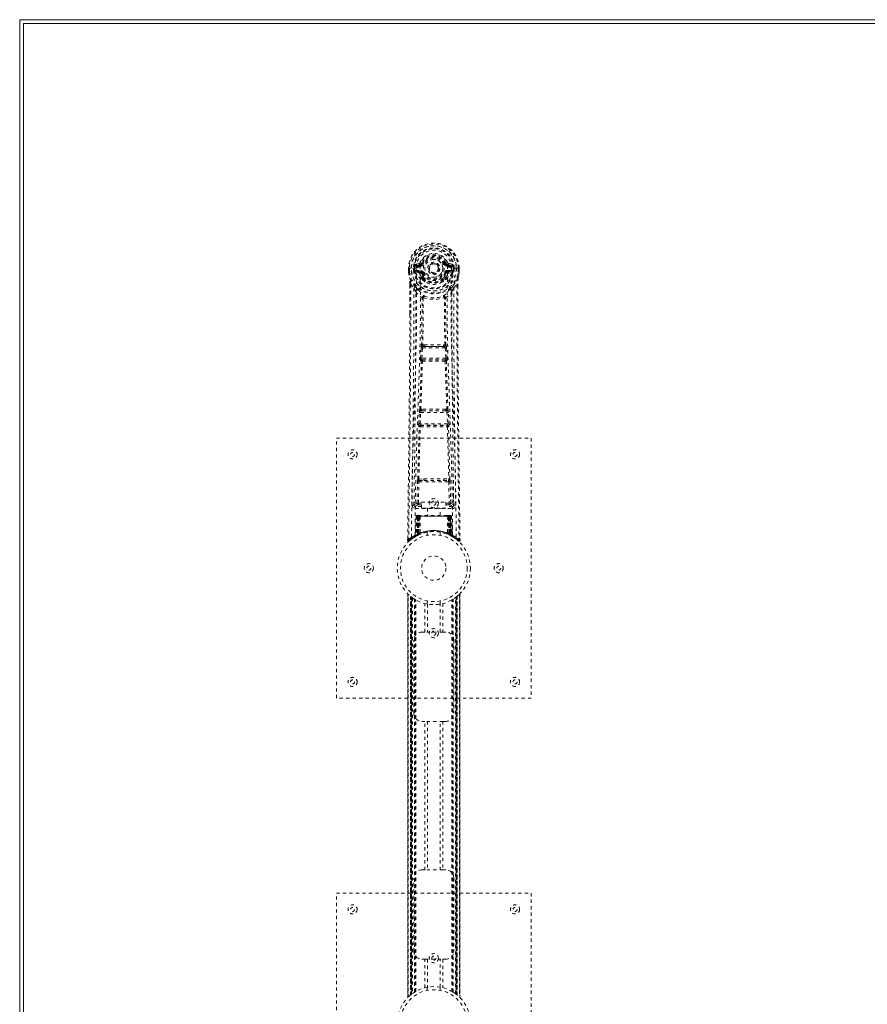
# Model space of a CAD drawing. Header units: inches. Extents: x 14.7 to 74.2, y 10.2 to 58.
# Tile 2 of 4: x 14.7 to 40.8, y 27.7 to 58. Entities that reach past the tile are written whole.
import ezdxf

# ---------------------------------------------------------------- set-up
doc = ezdxf.new("R2010")
doc.units = ezdxf.units.IN
doc.header["$MEASUREMENT"] = 0
doc.linetypes.add('SLD-Dashed', pattern=[0.075, 0.05, -0.025])
doc.linetypes.add('SLD-Solid', pattern=[0])

msp = doc.modelspace()

# ---------------------------------------------------------------- linework, layer by layer
at = {"color": 7, "linetype": 'SLD-Solid', "lineweight": 15}
for p, q in [((14.727, 10.206), (14.727, 57.956)), ((14.727, 57.956), (74.227, 57.956)), ((14.846, 57.838), (14.846, 10.324)), ((74.109, 57.838), (14.846, 57.838)), ((14.846, 57.838), (74.109, 57.838)), ((14.846, 10.324), (14.846, 57.838))]:
    msp.add_line(p, q, dxfattribs=at)
at = {"color": 7, "linetype": 'SLD-Dashed', "lineweight": 0}
for p, q in [((26.698, 50.315), (26.698, 50.199)), ((26.702, 50.315), (26.698, 50.315)), ((26.699, 50.316), (26.699, 50.199)), ((26.755, 50.314), (26.702, 50.315)), ((26.727, 50.313), (26.727, 50.199)), ((26.778, 50.314), (26.755, 50.314)), ((26.936, 50.314), (26.778, 50.314)), ((26.849, 50.241), (26.849, 50.312)), ((26.884, 50.312), (26.879, 50.312)), ((26.879, 50.312), (26.879, 50.243)), ((26.884, 50.233), (26.884, 50.312)), ((27.021, 50.456), (26.902, 50.432)), ((26.932, 50.396), (27.049, 50.417)), ((26.932, 50.396), (26.932, 50.366)), ((27.049, 50.396), (26.932, 50.396)), ((27.049, 50.366), (26.932, 50.366)), ((27.049, 50.417), (27.049, 50.396)), ((27.049, 50.366), (27.049, 50.396)), ((27.109, 50.46), (27.054, 50.483)), ((27.054, 50.35), (27.054, 50.352)), ((27.109, 50.46), (27.131, 50.451)), ((27.634, 50.305), (27.633, 50.289)), ((27.634, 50.313), (27.634, 50.305)), ((27.824, 50.451), (27.846, 50.46)), ((27.846, 50.46), (27.85, 50.453)), ((27.901, 50.352), (27.901, 50.35)), ((27.906, 50.417), (28.023, 50.396)), ((27.906, 50.417), (27.906, 50.396)), ((28.023, 50.396), (27.906, 50.396)), ((27.906, 50.366), (27.906, 50.396)), ((28.023, 50.366), (27.906, 50.366)), ((28.053, 50.432), (27.934, 50.456)), ((28.177, 50.314), (28.019, 50.314)), ((28.023, 50.366), (28.023, 50.396)), ((28.071, 50.312), (28.076, 50.312)), ((28.071, 50.233), (28.071, 50.312)), ((28.076, 50.243), (28.076, 50.312)), ((28.106, 50.312), (28.106, 50.241)), ((28.106, 50.312), (28.106, 50.312)), ((28.2, 50.314), (28.177, 50.314)), ((28.253, 50.315), (28.2, 50.314)), ((28.227, 50.199), (28.227, 50.313)), ((28.257, 50.315), (28.253, 50.315)), ((28.256, 50.199), (28.256, 50.316)), ((28.257, 50.315), (28.257, 50.199)), ((26.698, 50.199), (26.698, 50.194)), ((26.849, 50.241), (26.879, 50.243)), ((26.849, 50.241), (26.849, 50.241)), ((26.879, 50.242), (26.884, 50.223)), ((26.884, 50.223), (26.884, 50.233)), ((26.891, 50.197), (26.894, 50.192)), ((26.894, 50.192), (26.894, 50.192)), ((26.894, 50.192), (26.894, 50.192)), ((26.905, 50.181), (26.894, 50.192)), ((26.905, 50.181), (27.019, 50.16)), ((26.919, 50.244), (26.919, 50.214)), ((26.919, 50.244), (27.049, 50.244)), ((27.049, 50.189), (26.919, 50.214)), ((26.919, 50.214), (27.049, 50.214)), ((27.049, 50.244), (27.049, 50.214)), ((27.049, 50.189), (27.049, 50.214)), ((27.131, 50.16), (27.104, 50.148)), ((27.109, 49.999), (27.109, 50.017)), ((27.132, 50.023), (27.133, 50.005)), ((27.822, 50.005), (27.822, 50.023)), ((27.851, 50.148), (27.824, 50.16)), ((27.846, 49.999), (27.846, 50.017)), ((27.906, 50.244), (27.906, 50.214)), ((27.906, 50.244), (28.036, 50.244)), ((28.036, 50.214), (27.906, 50.189)), ((27.906, 50.189), (27.906, 50.214)), ((27.906, 50.214), (28.036, 50.214)), ((27.936, 50.16), (28.05, 50.181)), ((28.036, 50.214), (28.036, 50.244)), ((28.061, 50.192), (28.05, 50.181)), ((28.05, 50.181), (28.05, 50.181)), ((28.05, 50.181), (28.05, 50.181)), ((28.061, 50.192), (28.064, 50.197)), ((28.076, 50.242), (28.071, 50.223)), ((28.071, 50.223), (28.071, 50.233)), ((28.106, 50.241), (28.106, 50.241)), ((28.257, 50.194), (28.257, 50.199)), ((26.74, 49.814), (26.737, 48.89)), ((26.741, 48.889), (26.741, 49.813)), ((26.77, 49.812), (26.866, 49.697)), ((27.128, 49.953), (27.117, 49.97)), ((27.838, 49.97), (27.826, 49.953)), ((28.089, 49.697), (28.185, 49.812)), ((28.213, 49.76), (28.214, 49.813)), ((28.215, 49.814), (28.215, 49.76)), ((27.15, 49.395), (27.15, 49.394)), ((27.805, 49.394), (27.805, 49.395)), ((27.178, 47.955), (27.138, 47.954)), ((27.147, 47.901), (27.186, 47.901)), ((27.769, 47.901), (27.186, 47.901)), ((27.769, 47.901), (27.808, 47.901)), ((27.817, 47.954), (27.777, 47.955)), ((27.067, 47.541), (27.084, 47.859)), ((27.112, 47.539), (27.128, 47.856)), ((27.128, 47.856), (27.827, 47.856)), ((27.827, 47.856), (27.843, 47.539)), ((27.888, 47.541), (27.871, 47.859)), ((27.091, 47.447), (27.076, 47.451)), ((27.843, 47.539), (27.112, 47.539)), ((27.135, 47.489), (27.121, 47.494)), ((27.121, 47.494), (27.834, 47.494)), ((27.834, 47.494), (27.82, 47.489)), ((27.864, 47.447), (27.878, 47.451)), ((27.012, 45.523), (27.029, 45.876)), ((27.057, 45.521), (27.074, 45.874)), ((27.074, 45.874), (27.881, 45.874)), ((27.112, 45.97), (27.079, 45.97)), ((27.121, 45.919), (27.089, 45.919)), ((27.834, 45.919), (27.121, 45.919)), ((27.834, 45.919), (27.866, 45.919)), ((27.876, 45.97), (27.843, 45.97)), ((27.881, 45.874), (27.898, 45.521)), ((27.943, 45.523), (27.926, 45.876)), ((27.898, 45.521), (27.057, 45.521)), ((27.071, 45.473), (27.063, 45.476)), ((27.063, 45.476), (27.892, 45.476)), ((27.892, 45.476), (27.884, 45.473)), ((27.019, 45.434), (27.027, 45.43)), ((27.928, 45.43), (27.936, 45.434)), ((24.477, 37.081), (24.477, 45.081)), ((24.477, 45.081), (30.477, 45.081)), ((30.477, 45.081), (30.477, 37.081)), ((26.959, 43.078), (26.974, 43.74)), ((27.003, 43.078), (27.019, 43.739)), ((27.016, 43.824), (27.173, 43.83)), ((27.019, 43.739), (27.936, 43.739)), ((27.027, 43.779), (27.18, 43.782)), ((27.18, 43.782), (27.775, 43.782)), ((27.775, 43.782), (27.928, 43.779)), ((27.782, 43.83), (27.939, 43.824)), ((27.936, 43.739), (27.951, 43.078)), ((27.996, 43.078), (27.981, 43.74)), ((26.869, 43.311), (26.865, 43.024)), ((26.865, 43.021), (26.866, 43.013)), ((27.003, 43.033), (27.003, 43.078)), ((27.003, 43.078), (27.097, 43.078)), ((27.003, 43.033), (27.097, 43.033)), ((27.097, 43.109), (27.847, 43.109)), ((27.097, 42.929), (27.097, 43.109)), ((27.847, 43.109), (27.847, 42.929)), ((27.847, 43.078), (27.951, 43.078)), ((27.847, 43.033), (27.951, 43.033)), ((27.951, 43.033), (27.951, 43.078)), ((28.09, 43.024), (28.086, 43.311)), ((28.089, 43.013), (28.09, 43.021)), ((26.91, 42.976), (26.91, 42.915)), ((27.097, 42.976), (26.91, 42.976)), ((26.91, 42.915), (28.045, 42.915)), ((27.847, 42.929), (27.097, 42.929)), ((27.282, 42.929), (27.282, 42.706)), ((27.672, 42.706), (27.672, 42.929)), ((28.045, 42.976), (27.847, 42.976)), ((28.045, 42.915), (28.045, 42.976)), ((26.932, 42.677), (26.91, 42.072)), ((26.945, 42.677), (26.924, 42.08)), ((26.945, 42.677), (26.932, 42.677)), ((26.966, 42.681), (26.943, 42.087)), ((26.963, 42.677), (26.943, 42.091)), ((27.03, 42.677), (26.963, 42.677)), ((26.971, 42.677), (26.97, 42.12)), ((26.978, 42.706), (26.971, 42.706)), ((26.978, 42.677), (26.971, 42.677)), ((26.985, 42.706), (26.975, 42.706)), ((26.978, 42.677), (27.977, 42.677)), ((26.978, 42.124), (26.978, 42.677)), ((26.984, 42.127), (26.984, 42.677)), ((26.984, 42.677), (26.991, 42.677)), ((26.991, 42.706), (26.985, 42.706)), ((26.991, 42.677), (26.991, 42.13)), ((27.964, 42.677), (26.991, 42.677)), ((27.047, 42.706), (26.993, 42.706)), ((27.003, 42.677), (27.002, 42.135)), ((27.009, 42.706), (27.003, 42.706)), ((27.009, 42.677), (27.003, 42.677)), ((27.009, 42.706), (27.047, 42.706)), ((27.009, 42.677), (27.946, 42.677)), ((27.009, 42.138), (27.009, 42.677)), ((27.011, 42.126), (27.03, 42.677)), ((27.031, 42.677), (27.012, 42.126)), ((27.03, 42.677), (27.031, 42.677)), ((27.061, 42.677), (27.031, 42.677)), ((27.061, 42.677), (27.057, 42.156)), ((27.069, 42.706), (27.061, 42.706)), ((27.893, 42.677), (27.061, 42.677)), ((27.886, 42.706), (27.069, 42.706)), ((27.894, 42.706), (27.886, 42.706)), ((27.893, 42.677), (27.898, 42.156)), ((27.924, 42.677), (27.893, 42.677)), ((27.962, 42.706), (27.908, 42.706)), ((27.908, 42.706), (27.946, 42.706)), ((27.943, 42.126), (27.924, 42.677)), ((27.924, 42.677), (27.924, 42.677)), ((27.924, 42.677), (27.944, 42.126)), ((27.992, 42.677), (27.924, 42.677)), ((27.952, 42.706), (27.946, 42.706)), ((27.952, 42.677), (27.946, 42.677)), ((27.946, 42.677), (27.946, 42.138)), ((27.953, 42.135), (27.952, 42.677)), ((27.97, 42.706), (27.964, 42.706)), ((27.964, 42.13), (27.964, 42.677)), ((27.964, 42.677), (27.971, 42.677)), ((27.98, 42.706), (27.97, 42.706)), ((27.971, 42.677), (27.971, 42.127)), ((27.984, 42.706), (27.976, 42.706)), ((27.984, 42.677), (27.977, 42.677)), ((27.977, 42.677), (27.977, 42.124)), ((27.985, 42.12), (27.984, 42.677)), ((28.012, 42.087), (27.989, 42.681)), ((27.992, 42.677), (28.012, 42.091)), ((28.01, 42.677), (28.031, 42.08)), ((28.023, 42.677), (28.01, 42.677)), ((28.023, 42.677), (28.044, 42.072)), ((26.943, 42.091), (27.011, 42.126)), ((26.97, 42.12), (26.978, 42.124)), ((26.983, 42.094), (26.97, 42.12)), ((26.991, 42.13), (26.984, 42.127)), ((26.996, 42.101), (26.984, 42.127)), ((27.003, 42.104), (26.991, 42.13)), ((27.002, 42.135), (27.009, 42.138)), ((27.014, 42.109), (27.002, 42.135)), ((27.02, 42.112), (27.009, 42.138)), ((27.012, 42.126), (27.011, 42.126)), ((27.02, 42.112), (27.014, 42.109)), ((27.277, 42.189), (27.277, 42.092)), ((27.677, 42.092), (27.677, 42.189)), ((27.946, 42.138), (27.935, 42.112)), ((27.941, 42.109), (27.935, 42.112)), ((27.953, 42.135), (27.941, 42.109)), ((27.944, 42.126), (27.943, 42.126)), ((27.944, 42.126), (28.012, 42.091)), ((27.946, 42.138), (27.953, 42.135)), ((27.964, 42.13), (27.952, 42.104)), ((27.971, 42.127), (27.959, 42.101)), ((27.971, 42.127), (27.964, 42.13)), ((27.977, 42.124), (27.965, 42.098)), ((27.985, 42.12), (27.972, 42.094)), ((27.977, 42.124), (27.985, 42.12)), ((26.672, 42.007), (26.671, 41.94)), ((26.672, 42.007), (26.671, 41.94)), ((26.671, 41.94), (26.701, 41.939)), ((26.673, 42.003), (26.672, 41.94)), ((26.72, 41.919), (26.762, 41.952)), ((26.896, 42.047), (26.909, 42.055)), ((26.91, 42.072), (26.924, 42.08)), ((26.927, 42.065), (26.994, 42.1)), ((26.983, 42.094), (26.974, 42.09)), ((26.99, 42.098), (26.983, 42.094)), ((26.988, 42.097), (26.996, 42.101)), ((26.994, 42.1), (26.995, 42.1)), ((26.995, 42.1), (27.002, 42.104)), ((27.96, 42.1), (27.961, 42.1)), ((27.961, 42.1), (27.975, 42.092)), ((27.972, 42.094), (27.965, 42.098)), ((27.998, 42.081), (27.972, 42.094)), ((27.992, 42.084), (28.027, 42.065)), ((28.031, 42.08), (28.044, 42.072)), ((28.04, 42.06), (28.053, 42.052)), ((28.046, 42.055), (28.059, 42.047)), ((28.193, 41.953), (28.235, 41.918)), ((28.254, 41.939), (28.234, 41.917)), ((28.284, 41.94), (28.283, 42.007)), ((26.672, 40.297), (26.672, 27.866)), ((26.672, 27.867), (26.672, 40.295)), ((26.672, 40.295), (26.673, 40.295)), ((26.672, 40.295), (26.672, 27.868)), ((28.282, 27.866), (28.282, 40.296)), ((28.282, 40.295), (28.282, 27.867)), ((28.283, 27.868), (28.283, 40.295)), ((26.684, 27.879), (26.684, 40.283)), ((26.762, 27.95), (26.762, 40.213)), ((26.762, 40.213), (26.762, 27.95)), ((26.767, 40.209), (26.767, 27.954)), ((26.807, 40.178), (26.771, 40.206)), ((26.771, 27.957), (26.771, 40.206)), ((26.771, 40.205), (26.771, 27.957)), ((26.776, 40.201), (26.776, 27.961)), ((26.786, 27.969), (26.786, 40.194)), ((26.787, 27.969), (26.787, 40.193)), ((26.789, 40.191), (26.789, 27.971)), ((26.791, 40.19), (26.791, 27.973)), ((26.821, 40.167), (26.821, 27.995)), ((26.879, 40.129), (26.874, 40.132)), ((26.879, 28.034), (26.879, 40.129)), ((26.904, 28.049), (26.904, 40.113)), ((26.922, 28.06), (26.922, 40.103)), ((27.196, 39.116), (27.196, 39.992)), ((27.277, 40.07), (27.277, 39.974)), ((27.677, 39.974), (27.677, 40.07)), ((27.759, 39.992), (27.759, 39.116)), ((28.033, 28.06), (28.033, 40.103)), ((28.05, 28.049), (28.05, 40.113)), ((28.076, 28.034), (28.076, 40.129)), ((28.141, 27.989), (28.141, 40.173)), ((28.164, 27.973), (28.164, 40.19)), ((28.166, 27.971), (28.166, 40.191)), ((28.168, 40.193), (28.168, 27.969)), ((28.172, 40.196), (28.172, 27.966)), ((28.184, 40.206), (28.184, 27.957)), ((28.184, 27.957), (28.184, 40.205)), ((28.186, 27.955), (28.186, 40.208)), ((28.192, 40.213), (28.188, 40.209)), ((28.188, 27.954), (28.188, 40.209)), ((28.192, 40.213), (28.192, 27.95)), ((28.192, 27.95), (28.192, 40.213)), ((28.27, 40.283), (28.27, 27.879)), ((27.28, 39.974), (27.28, 39.116)), ((27.675, 39.116), (27.675, 39.974)), ((27.112, 39.116), (27.196, 39.116)), ((27.759, 39.116), (27.196, 39.116)), ((27.759, 39.116), (27.842, 39.116)), ((26.862, 36.616), (26.862, 38.866)), ((28.092, 38.866), (28.092, 36.616)), ((30.477, 37.081), (24.477, 37.081)), ((27.196, 36.366), (27.112, 36.366)), ((27.196, 31.796), (27.196, 36.366)), ((27.759, 36.366), (27.196, 36.366)), ((27.28, 36.366), (27.28, 31.796)), ((27.675, 31.796), (27.675, 36.366)), ((27.759, 36.366), (27.759, 31.796)), ((27.842, 36.366), (27.759, 36.366)), ((26.862, 29.296), (26.862, 31.546)), ((27.112, 31.796), (27.196, 31.796)), ((27.759, 31.796), (27.196, 31.796)), ((27.759, 31.796), (27.842, 31.796)), ((28.092, 31.546), (28.092, 29.296)), ((24.477, 31.081), (30.477, 31.081)), ((24.477, 23.081), (24.477, 31.081)), ((30.477, 31.081), (30.477, 23.081)), ((27.196, 29.046), (27.112, 29.046)), ((27.196, 28.17), (27.196, 29.046)), ((27.196, 29.046), (27.759, 29.046)), ((27.28, 29.046), (27.28, 28.189)), ((27.675, 28.189), (27.675, 29.046)), ((27.759, 29.046), (27.759, 28.17)), ((27.842, 29.046), (27.759, 29.046)), ((27.277, 28.189), (27.277, 28.092)), ((27.677, 28.092), (27.677, 28.189)), ((26.762, 27.95), (26.767, 27.954)), ((28.076, 28.034), (28.08, 28.031)), ((28.148, 27.985), (28.184, 27.957)), ((28.188, 27.954), (28.192, 27.95)), ((28.282, 27.867), (28.282, 27.868))]:
    msp.add_line(p, q, dxfattribs=at)
at = {"color": 7, "linetype": 'SLD-Dashed', "lineweight": 0, "flags": 128}
for points in [[(27.054, 50.352), (27.06, 50.428), (27.083, 50.503), (27.122, 50.571), (27.176, 50.631), (27.241, 50.68), (27.315, 50.716), (27.395, 50.738), (27.477, 50.745), (27.56, 50.738), (27.64, 50.716), (27.714, 50.68), (27.779, 50.631), (27.833, 50.571), (27.872, 50.503), (27.895, 50.428), (27.901, 50.352)], [(26.698, 50.315), (26.698, 50.315), (26.699, 50.314), (26.701, 50.314), (26.705, 50.314), (26.709, 50.314), (26.715, 50.313), (26.721, 50.313), (26.727, 50.313)], [(26.79, 42.033), (26.797, 43.08), (26.816, 44.125), (26.846, 45.167), (26.881, 46.206), (26.915, 47.24), (26.94, 48.269), (26.949, 49.294), (26.936, 50.314)], [(26.932, 50.366), (26.909, 50.371), (26.889, 50.384)], [(26.899, 42.089), (26.907, 43.134), (26.929, 44.177), (26.96, 45.216), (26.998, 46.252), (27.034, 47.283), (27.06, 48.31), (27.068, 49.332), (27.054, 50.349)], [(27.049, 50.417), (27.086, 50.431), (27.099, 50.444)], [(27.099, 50.444), (27.104, 50.452), (27.109, 50.46)], [(27.158, 50.439), (27.153, 50.441), (27.148, 50.443), (27.143, 50.445), (27.139, 50.447), (27.136, 50.449), (27.133, 50.45), (27.131, 50.45), (27.131, 50.451)], [(27.796, 50.439), (27.802, 50.441), (27.807, 50.443), (27.812, 50.445), (27.816, 50.447), (27.819, 50.449), (27.822, 50.45), (27.823, 50.45), (27.824, 50.451)], [(28.056, 42.089), (28.047, 43.134), (28.026, 44.177), (27.994, 45.217), (27.957, 46.252), (27.921, 47.283), (27.894, 48.31), (27.886, 49.332), (27.901, 50.349)], [(28.165, 42.033), (28.158, 43.08), (28.138, 44.125), (28.109, 45.167), (28.074, 46.206), (28.04, 47.24), (28.014, 48.269), (28.006, 49.294), (28.018, 50.314)], [(28.066, 50.384), (28.046, 50.371), (28.023, 50.366)], [(28.076, 50.312), (28.08, 50.312), (28.086, 50.312), (28.096, 50.312), (28.106, 50.312)], [(28.227, 50.313), (28.234, 50.313), (28.24, 50.313), (28.245, 50.313), (28.25, 50.314), (28.254, 50.314), (28.256, 50.314), (28.257, 50.315), (28.257, 50.315)], [(26.698, 50.199), (26.711, 50.101), (26.727, 50.025)], [(26.698, 50.194), (26.699, 50.194), (26.701, 50.195), (26.704, 50.195), (26.707, 50.196), (26.712, 50.196), (26.717, 50.197), (26.722, 50.198), (26.727, 50.199)], [(26.727, 50.199), (26.721, 50.199), (26.715, 50.199), (26.709, 50.199), (26.705, 50.199), (26.701, 50.199), (26.699, 50.199), (26.698, 50.199), (26.698, 50.199)], [(26.698, 50.194), (26.71, 50.104), (26.728, 50.014)], [(26.727, 50.025), (26.727, 50.019), (26.728, 50.014)], [(26.908, 49.736), (26.807, 49.86), (26.728, 50.014)], [(26.879, 50.242), (26.879, 50.242), (26.879, 50.243)], [(26.884, 50.233), (26.9, 50.241), (26.919, 50.244)], [(27.047, 50.137), (27.033, 50.155), (27.019, 50.16)], [(27.109, 50.017), (27.076, 50.07), (27.047, 50.137)], [(27.104, 50.148), (27.131, 50.085), (27.161, 50.036)], [(27.158, 50.171), (27.153, 50.169), (27.148, 50.167), (27.143, 50.165), (27.139, 50.163), (27.136, 50.162), (27.133, 50.161), (27.131, 50.16), (27.131, 50.16)], [(27.531, 50.158), (27.489, 50.149), (27.472, 50.149)], [(27.794, 50.036), (27.824, 50.085), (27.851, 50.148)], [(27.796, 50.171), (27.802, 50.169), (27.807, 50.167), (27.812, 50.165), (27.816, 50.163), (27.819, 50.162), (27.822, 50.161), (27.823, 50.16), (27.824, 50.16)], [(27.846, 50.017), (27.878, 50.07), (27.908, 50.137)], [(27.908, 50.137), (27.922, 50.155), (27.936, 50.16)], [(28.036, 50.244), (28.054, 50.241), (28.071, 50.233)], [(28.047, 49.736), (28.147, 49.86), (28.226, 50.014)], [(28.106, 50.241), (28.096, 50.242), (28.086, 50.242), (28.08, 50.242), (28.076, 50.243)], [(28.076, 50.243), (28.076, 50.242), (28.076, 50.242)], [(28.226, 50.014), (28.243, 50.094), (28.257, 50.194)], [(28.226, 50.014), (28.228, 50.019), (28.228, 50.025)], [(28.257, 50.199), (28.257, 50.199), (28.256, 50.199), (28.254, 50.199), (28.25, 50.199), (28.245, 50.199), (28.24, 50.199), (28.234, 50.199), (28.227, 50.199)], [(28.257, 50.194), (28.256, 50.194), (28.254, 50.195), (28.251, 50.195), (28.247, 50.196), (28.243, 50.196), (28.238, 50.197), (28.233, 50.198), (28.227, 50.199)], [(28.257, 50.199), (28.244, 50.101), (28.228, 50.025)], [(26.77, 49.812), (26.768, 48.347), (26.759, 46.875), (26.745, 45.427), (26.742, 45.206), (26.739, 44.977), (26.737, 44.773), (26.735, 44.574), (26.732, 44.359), (26.73, 44.209), (26.728, 44.052), (26.726, 43.896), (26.724, 43.778), (26.723, 43.638), (26.721, 43.476), (26.716, 43.144), (26.714, 42.939), (26.71, 42.685), (26.707, 42.423), (26.704, 42.175), (26.701, 41.939)], [(26.74, 49.814), (26.74, 49.814), (26.741, 49.813), (26.743, 49.813), (26.747, 49.813), (26.752, 49.812), (26.758, 49.812), (26.764, 49.812), (26.77, 49.812)], [(26.866, 49.697), (26.865, 49.177), (26.864, 48.644), (26.861, 48.098), (26.858, 47.583), (26.853, 47.054), (26.848, 46.502), (26.843, 46.012), (26.84, 45.755), (26.837, 45.482), (26.833, 45.194), (26.829, 44.89), (26.826, 44.614), (26.823, 44.373), (26.82, 44.182), (26.817, 43.968), (26.814, 43.726), (26.811, 43.501), (26.808, 43.309), (26.806, 43.149), (26.805, 43.021)], [(27.128, 49.953), (27.203, 49.895), (27.26, 49.866)], [(27.695, 49.866), (27.752, 49.895), (27.826, 49.953)], [(28.15, 43.021), (28.148, 43.157), (28.146, 43.33), (28.143, 43.538), (28.14, 43.784), (28.137, 44.033), (28.134, 44.252), (28.132, 44.406), (28.13, 44.543), (28.128, 44.665), (28.126, 44.82), (28.124, 44.983), (28.122, 45.14), (28.113, 45.953), (28.104, 46.771), (28.096, 47.744), (28.091, 48.733), (28.089, 49.697)], [(28.185, 49.812), (28.191, 49.812), (28.197, 49.812), (28.203, 49.812), (28.208, 49.813), (28.212, 49.813), (28.214, 49.813), (28.215, 49.814), (28.215, 49.814)], [(28.185, 49.812), (28.187, 48.348), (28.196, 46.875), (28.21, 45.427), (28.213, 45.18), (28.216, 44.922), (28.219, 44.707), (28.221, 44.478), (28.225, 44.228), (28.228, 43.956), (28.231, 43.738), (28.234, 43.476), (28.238, 43.152), (28.241, 42.941), (28.245, 42.683), (28.248, 42.421), (28.251, 42.173), (28.254, 41.939)], [(28.215, 49.76), (28.223, 47.19), (28.25, 44.566), (28.284, 41.94)], [(26.925, 49.584), (27.011, 49.483), (27.112, 49.395)], [(27.003, 49.648), (27.013, 49.639), (27.018, 49.633)], [(27.102, 47.948), (27.113, 48.669), (27.114, 49.387)], [(27.16, 49.406), (27.155, 49.414), (27.148, 49.421), (27.14, 49.424), (27.132, 49.424), (27.125, 49.421), (27.118, 49.414), (27.114, 49.405), (27.112, 49.395)], [(27.15, 49.394), (27.149, 48.675), (27.138, 47.954)], [(27.843, 49.395), (27.841, 49.405), (27.837, 49.414), (27.83, 49.421), (27.823, 49.424), (27.815, 49.424), (27.807, 49.421), (27.8, 49.414), (27.795, 49.406)], [(27.817, 47.954), (27.806, 48.675), (27.805, 49.394)], [(27.852, 47.948), (27.842, 48.669), (27.841, 49.387)], [(27.843, 49.395), (27.943, 49.483), (28.03, 49.584)], [(27.937, 49.633), (27.942, 49.639), (27.952, 49.648)], [(26.737, 48.89), (26.732, 47.19), (26.704, 44.566), (26.672, 42.007)], [(27.147, 47.901), (27.146, 47.9), (27.144, 47.899), (27.141, 47.896), (27.135, 47.886), (27.131, 47.873), (27.128, 47.856)], [(27.178, 47.955), (27.477, 47.956), (27.777, 47.955)], [(27.186, 47.901), (27.477, 47.903), (27.769, 47.901)], [(27.084, 47.859), (27.089, 47.858), (27.099, 47.858), (27.113, 47.857), (27.128, 47.856)], [(27.827, 47.856), (27.842, 47.857), (27.856, 47.858), (27.866, 47.858), (27.871, 47.859)], [(27.044, 45.966), (27.069, 46.707), (27.091, 47.447)], [(27.067, 47.541), (27.072, 47.541), (27.083, 47.54), (27.097, 47.54), (27.112, 47.539)], [(27.079, 45.97), (27.104, 46.712), (27.126, 47.453)], [(27.121, 47.494), (27.116, 47.498), (27.112, 47.508), (27.111, 47.514), (27.111, 47.522), (27.111, 47.53), (27.112, 47.539)], [(27.828, 47.453), (27.851, 46.712), (27.876, 45.97)], [(27.843, 47.539), (27.844, 47.53), (27.844, 47.522), (27.843, 47.514), (27.842, 47.508), (27.839, 47.498), (27.834, 47.494)], [(27.843, 47.539), (27.858, 47.54), (27.872, 47.54), (27.883, 47.541), (27.888, 47.541)], [(27.91, 45.966), (27.886, 46.707), (27.864, 47.447)], [(27.029, 45.876), (27.032, 45.908), (27.032, 45.911)], [(27.029, 45.876), (27.034, 45.876), (27.044, 45.875), (27.059, 45.875), (27.074, 45.874)], [(27.881, 45.874), (27.896, 45.875), (27.911, 45.875), (27.921, 45.876), (27.926, 45.876)], [(27.926, 45.876), (27.923, 45.908), (27.923, 45.911)], [(27.012, 45.523), (27.017, 45.523), (27.027, 45.523), (27.042, 45.522), (27.057, 45.521)], [(27.898, 45.521), (27.913, 45.522), (27.928, 45.523), (27.938, 45.523), (27.943, 45.523)], [(26.983, 43.822), (27.002, 44.627), (27.027, 45.43)], [(27.016, 43.824), (27.036, 44.63), (27.061, 45.434)], [(27.894, 45.434), (27.919, 44.63), (27.939, 43.824)], [(27.972, 43.822), (27.952, 44.627), (27.928, 45.43)], [(26.974, 43.74), (26.979, 43.74), (26.989, 43.739), (27.004, 43.739), (27.019, 43.739)], [(27.173, 43.83), (27.477, 43.83), (27.782, 43.83)], [(27.18, 43.782), (27.477, 43.782), (27.775, 43.782)], [(27.936, 43.739), (27.951, 43.739), (27.966, 43.739), (27.976, 43.74), (27.981, 43.74)], [(26.959, 43.078), (26.889, 43.05), (26.865, 43.021)], [(26.91, 42.976), (26.934, 43.004), (27.003, 43.033)], [(26.959, 43.078), (26.963, 43.078), (26.973, 43.078), (26.987, 43.078), (27.003, 43.078)], [(27.951, 43.078), (27.967, 43.078), (27.981, 43.078), (27.991, 43.078), (27.996, 43.078)], [(27.951, 43.033), (28.021, 43.004), (28.045, 42.976)], [(28.09, 43.021), (28.066, 43.05), (27.996, 43.078)], [(26.932, 42.677), (26.934, 42.677), (26.943, 42.677), (26.956, 42.677), (26.971, 42.677)], [(26.984, 42.677), (26.969, 42.677), (26.957, 42.677), (26.948, 42.677), (26.945, 42.677)], [(26.963, 42.677), (26.963, 42.677), (26.965, 42.677), (26.969, 42.677), (26.974, 42.677), (26.98, 42.677), (26.987, 42.677), (26.995, 42.677), (27.003, 42.677)], [(27.952, 42.677), (27.96, 42.677), (27.968, 42.677), (27.975, 42.677), (27.981, 42.677), (27.986, 42.677), (27.989, 42.677), (27.991, 42.677), (27.992, 42.677)], [(27.962, 42.706), (27.962, 42.706), (27.96, 42.706)], [(28.01, 42.677), (28.006, 42.677), (27.998, 42.677), (27.985, 42.677), (27.971, 42.677)], [(27.984, 42.677), (27.999, 42.677), (28.012, 42.677), (28.02, 42.677), (28.023, 42.677)], [(27.992, 42.677), (27.991, 42.684), (27.99, 42.686)], [(26.978, 42.124), (26.983, 42.114), (26.987, 42.106), (26.989, 42.1), (26.99, 42.098)], [(26.674, 41.94), (26.676, 41.932), (26.679, 41.925), (26.684, 41.918), (26.691, 41.913), (26.698, 41.91), (26.705, 41.91), (26.712, 41.912), (26.719, 41.916)], [(26.721, 41.917), (26.754, 41.946), (26.762, 41.952)], [(26.838, 42.009), (26.887, 42.041), (26.932, 42.067)], [(28.014, 42.083), (28.012, 42.089), (28.012, 42.091)], [(28.028, 42.064), (28.068, 42.041), (28.117, 42.009)], [(28.051, 42.054), (28.044, 42.066), (28.04, 42.079)], [(28.236, 41.92), (28.243, 41.916), (28.251, 41.914), (28.259, 41.913), (28.267, 41.914), (28.274, 41.918), (28.279, 41.923), (28.282, 41.93), (28.284, 41.937)], [(28.284, 41.94), (28.283, 41.94), (28.282, 41.94), (28.275, 41.94), (28.266, 41.94), (28.26, 41.94), (28.254, 41.939)], [(28.188, 40.209), (28.182, 40.204), (28.172, 40.196)], [(27.284, 39.973), (27.281, 39.973), (27.28, 39.974)], [(27.675, 39.974), (27.676, 39.974), (27.658, 39.971), (27.621, 39.965), (27.566, 39.96), (27.501, 39.956), (27.477, 39.956)], [(27.675, 39.974), (27.664, 39.972), (27.638, 39.968)], [(27.28, 28.189), (27.291, 28.191), (27.299, 28.192)], [(27.671, 28.189), (27.673, 28.189), (27.675, 28.189)], [(28.172, 27.966), (28.183, 27.958), (28.188, 27.953)]]:
    msp.add_lwpolyline(points, dxfattribs=at)
at = {"color": 7, "linetype": 'SLD-Dashed', "lineweight": 0}
for centre, radius in [((27.477, 50.305), 0.7), ((27.477, 50.305), 0.69), ((27.477, 50.305), 0.623), ((27.477, 50.305), 0.32), ((27.477, 50.305), 0.275), ((27.477, 50.305), 0.188), ((27.477, 50.305), 0.156), ((27.477, 50.305), 0.142), ((27.477, 50.305), 0.139), ((27.477, 50.305), 0.138), ((24.977, 44.581), 0.14), ((24.977, 44.581), 0.0625), ((29.977, 44.581), 0.14), ((29.977, 44.581), 0.0625), ((27.477, 43.081), 0.14), ((27.477, 43.081), 0.0625), ((27.477, 41.081), 1.125), ((27.477, 41.081), 1.03), ((25.477, 41.081), 0.14), ((27.477, 41.081), 0.375), ((29.477, 41.081), 0.14), ((25.477, 41.081), 0.0625), ((29.477, 41.081), 0.0625), ((27.477, 39.081), 0.14), ((27.477, 39.081), 0.0625), ((24.977, 37.581), 0.141), ((24.977, 37.581), 0.0625), ((29.977, 37.581), 0.141), ((29.977, 37.581), 0.0625), ((24.977, 30.581), 0.14), ((24.977, 30.581), 0.0625), ((29.977, 30.581), 0.14), ((29.977, 30.581), 0.0625), ((27.477, 29.081), 0.141), ((27.477, 29.081), 0.0625), ((27.477, 27.081), 1.125), ((27.477, 27.081), 1.03)]:
    msp.add_circle(centre, radius, dxfattribs=at)
for centre, radius, start, end in [((27.477, 50.305), 0.78, 0, 179.3038), ((27.477, 50.305), 0.78, 0.7166, 179.2834), ((27.477, 50.305), 0.75, 0.5685, 179.4315), ((27.477, 50.305), 0.629, 0.6528, 179.3472), ((27.477, 50.305), 0.599, 0.6527, 179.3473), ((27.477, 50.32), 0.541, 359.3501, 180.6499), ((27.477, 50.305), 0.459, 22.774, 157.226), ((27.477, 50.305), 0.4, 22.774, 157.226), ((27.477, 50.305), 0.376, 22.774, 157.226), ((27.477, 50.305), 0.346, 22.7741, 157.2259), ((26.876, 51.36), 1.048, 268.5369, 270.1565), ((27.477, 50.305), 0.593, 172.3909, 179.3289), ((27.093, 50.356), 0.206, 158.346, 172.3376), ((26.931, 50.426), 0.0299, 167.8938, 271.952), ((27.055, 50.128), 0.221, 90.3102, 122.5179), ((27.049, 50.447), 0.0301, 162.3487, 268.5776), ((27.012, 50.5), 0.0453, 281.244, 337.5834), ((27.049, 50.485), 0.089, 270, 337.226), ((27.049, 50.485), 0.119, 269.9997, 337.2264), ((27.477, 50.305), 0.275, 89.9999, 270.0001), ((27.477, 50.305), 0.275, 269.9999, 90.0001), ((27.906, 50.485), 0.119, 202.7748, 269.9996), ((27.906, 50.485), 0.089, 202.774, 270), ((28.447, 49.106), 1.481, 111.6268, 113.9227), ((27.912, 50.488), 0.0715, 209.6357, 265.2026), ((27.943, 50.5), 0.0454, 202.4847, 258.6899), ((27.895, 50.117), 0.233, 58.0396, 88.5922), ((27.905, 50.447), 0.0301, 271.4246, 17.6492), ((28.024, 50.426), 0.0299, 268.0451, 12.109), ((27.862, 50.356), 0.206, 7.6614, 21.6576), ((27.477, 50.305), 0.593, 0.6711, 7.6091), ((26.727, 50.199), 0.03, 180.0028, 185.051), ((27.477, 50.305), 0.787, 188.0937, 351.9063), ((27.477, 50.305), 0.758, 188.0936, 351.9064), ((25.553, 49.843), 1.187, 358.5729, 8.7889), ((23.255, 49.196), 3.569, 9.9436, 13.252), ((27.477, 50.305), 0.632, 185.8273, 354.1727), ((27.477, 50.305), 0.602, 186.0327, 353.9673), ((26.97, 50.23), 0.0863, 184.561, 202.6986), ((26.918, 50.184), 0.0306, 89.0672, 154.5771), ((27.347, 50.401), 0.499, 204.8895, 243.9926), ((27.285, 50.403), 0.441, 210.227, 246.4271), ((27.049, 50.159), 0.0299, 91.1009, 178.7753), ((27.077, 50.132), 0.031, 31.5684, 169.9047), ((27.049, 50.125), 0.119, 22.7736, 90.0003), ((27.049, 50.125), 0.089, 22.774, 90), ((27.043, 50.125), 0.0649, 21.3185, 85.0774), ((27.139, 50.014), 0.0305, 44.5497, 174.2837), ((27.131, 49.977), 0.0459, 88.3027, 118.8678), ((27.131, 49.959), 0.046, 88.2956, 118.8022), ((27.154, 49.995), 0.0448, 175.081, 213.9467), ((27.477, 50.305), 0.376, 202.774, 337.226), ((27.159, 50.001), 0.0347, 87.2632, 140.608), ((27.477, 50.317), 0.453, 220.4511, 319.5489), ((27.166, 50.006), 0.033, 181.8847, 228.3795), ((27.477, 50.305), 0.346, 202.7741, 337.2259), ((27.477, 50.298), 0.411, 219.7064, 320.2936), ((27.816, 50.014), 0.0305, 5.7176, 135.4482), ((27.796, 50.001), 0.0347, 39.3956, 92.7333), ((27.906, 50.125), 0.119, 90.0004, 157.2252), ((27.789, 50.006), 0.033, 311.6143, 358.1216), ((27.824, 49.977), 0.0459, 61.1282, 91.7), ((27.823, 49.959), 0.0459, 61.1849, 91.716), ((27.906, 50.125), 0.089, 90, 157.226), ((27.613, 50.396), 0.492, 295.7074, 335.4806), ((27.801, 49.995), 0.0448, 326.2204, 4.9364), ((27.669, 50.403), 0.441, 293.5935, 329.7438), ((27.912, 50.125), 0.0649, 94.9226, 158.6815), ((27.878, 50.132), 0.031, 10.1769, 148.3495), ((27.906, 50.159), 0.0299, 1.1706, 88.9508), ((28.037, 50.184), 0.0306, 25.4253, 90.9304), ((27.956, 50.237), 0.116, 339.62, 353.1203), ((31.7, 49.196), 3.569, 166.748, 170.0564), ((29.402, 49.843), 1.187, 171.2118, 181.427), ((27.199, 49.379), 0.461, 129.1754, 136.3358), ((22.122, 47.139), 5.389, 26.9724, 28.3293), ((28.459, 51.314), 2.213, 225.5083, 228.8677), ((27.168, 49.949), 0.0396, 127.1203, 174.8296), ((27.477, 50.345), 0.494, 227.4886, 312.5114), ((27.477, 50.285), 0.473, 242.6139, 297.3861), ((27.787, 49.949), 0.0396, 5.174, 52.8781), ((26.496, 51.314), 2.213, 311.1323, 314.4917), ((32.803, 47.155), 5.356, 151.6665, 153.0319), ((27.756, 49.379), 0.46, 43.6602, 50.8284), ((-472.621, 50.902), 499.548, 359.09607, 359.84879), ((26.986, 49.581), 0.0608, 58.0026, 177.4276), ((27.75, 50.145), 0.893, 214.9893, 231.147), ((27.172, 49.391), 0.0608, 73.7745, 175.9548), ((27.101, 49.388), 0.0133, 356.7984, 33.9495), ((27.147, 49.324), 0.0708, 87.2829, 117.282), ((27.163, 49.393), 0.0128, 102.326, 173.3794), ((27.232, 49.389), 0.0738, 124.9755, 166.7613), ((27.477, 50.318), 0.966, 250.8189, 289.1817), ((27.477, 50.243), 0.844, 250.0605, 289.9395), ((27.205, 50.145), 0.893, 308.8531, 325.0102), ((27.782, 49.391), 0.0608, 4.0434, 106.2265), ((27.723, 49.389), 0.0738, 13.2409, 55.0208), ((27.792, 49.393), 0.0128, 6.6466, 77.6613), ((27.808, 49.324), 0.0708, 62.713, 92.7169), ((27.854, 49.388), 0.0134, 146.0997, 183.2806), ((27.969, 49.581), 0.0608, 2.5699, 122.0045), ((527.57, 50.902), 499.542, 180.1512, 180.90393), ((27.264, 47.867), 0.181, 153.5363, 182.7746), ((27.132, 47.881), 0.0735, 85.5141, 114.1475), ((27.148, 47.947), 0.0457, 178.2717, 268.1458), ((27.241, 47.943), 0.104, 173.8621, 204.0306), ((27.278, 47.941), 0.101, 172.2344, 203.4743), ((27.677, 47.941), 0.101, 336.5257, 7.7656), ((27.714, 47.943), 0.104, 335.9691, 6.1407), ((27.807, 47.947), 0.0457, 271.854, 1.7284), ((27.769, 47.858), 0.0575, 357.8204, 47.5902), ((27.822, 47.881), 0.073, 65.7493, 94.5941), ((27.691, 47.867), 0.181, 357.2187, 26.4656), ((27.228, 47.512), 0.163, 169.7786, 201.8741), ((27.121, 47.449), 0.0451, 90.8586, 176.7747), ((27.136, 47.444), 0.0451, 90.8973, 176.6072), ((27.12, 47.378), 0.0749, 85.096, 112.9471), ((27.183, 47.459), 0.0574, 147.5004, 185.9282), ((27.477, 84.825), 37.374, 269.4617, 270.5381), ((27.477, 80.073), 32.585, 269.3979, 270.6021), ((27.819, 47.444), 0.0451, 3.3935, 89.102), ((27.771, 47.458), 0.0579, 354.2298, 32.3415), ((27.835, 47.378), 0.075, 67.0717, 94.8928), ((27.833, 47.449), 0.0451, 3.2268, 89.1399), ((27.727, 47.512), 0.163, 338.1275, 10.22), ((27.168, 45.909), 0.136, 155.3362, 179.2486), ((27.072, 45.886), 0.0843, 84.8731, 108.7947), ((27.089, 45.964), 0.0448, 177.9388, 222.9041), ((27.089, 45.961), 0.0424, 220.4469, 270.4165), ((27.142, 45.876), 0.068, 141.1086, 181.6297), ((27.165, 45.96), 0.0869, 173.4615, 208.3406), ((27.192, 45.958), 0.0814, 171.2427, 208.6937), ((27.477, 13.191), 32.782, 89.3605, 90.6395), ((27.477, 12.565), 33.356, 89.387, 90.613), ((27.763, 45.958), 0.0814, 331.3104, 8.7512), ((27.79, 45.96), 0.0867, 331.6232, 6.5756), ((27.865, 45.964), 0.0455, 271.2521, 1.8264), ((27.813, 45.876), 0.068, 358.3662, 38.9027), ((27.883, 45.886), 0.0837, 71.1192, 95.2104), ((27.787, 45.909), 0.136, 0.7163, 24.7136), ((27.219, 45.493), 0.209, 171.5832, 196.4967), ((27.064, 45.431), 0.0451, 90.5944, 177.0799), ((27.072, 45.428), 0.0451, 90.6204, 177.0133), ((27.111, 45.506), 0.0564, 164.2704, 211.7539), ((27.115, 45.441), 0.0546, 143.5219, 186.9859), ((27.477, 78.292), 32.821, 269.291, 270.709), ((27.883, 45.428), 0.0451, 2.989, 89.3788), ((27.839, 45.44), 0.055, 353.163, 36.3324), ((27.844, 45.506), 0.0563, 328.2406, 15.7321), ((27.891, 45.431), 0.0451, 2.9186, 89.4071), ((27.736, 45.493), 0.209, 343.5057, 8.4144), ((27.053, 45.343), 0.0908, 85.1437, 107.0296), ((27.477, 82.077), 36.646, 269.3489, 270.6511), ((27.902, 45.343), 0.091, 73.0005, 94.8397), ((27.376, 43.739), 0.401, 168.1469, 179.9236), ((27.008, 43.685), 0.139, 86.859, 100.6176), ((27.028, 43.825), 0.0456, 184.1746, 268.2455), ((27.127, 43.827), 0.111, 181.7838, 205.6621), ((27.124, 43.739), 0.105, 157.5279, 180.3687), ((27.261, 43.818), 0.0888, 172.3641, 204.3966), ((27.694, 43.818), 0.0888, 335.6041, 7.6379), ((27.829, 43.827), 0.109, 334.2118, 358.3452), ((27.927, 43.825), 0.0456, 271.7546, 355.8253), ((27.831, 43.739), 0.105, 359.6335, 22.47), ((27.946, 43.683), 0.141, 79.4672, 93.0565), ((27.579, 43.739), 0.401, 0.0739, 11.8408), ((26.84, 44.614), 1.593, 268.7128, 270.8704), ((26.91, 43.02), 0.105, 179.2622, 269.9957), ((27.004, 43.078), 0.0451, 179.0351, 269.5703), ((27.951, 43.078), 0.0451, 270.4312, 0.8988), ((28.045, 43.02), 0.105, 270.0053, 0.7368), ((28.114, 44.619), 1.598, 269.133, 271.2838), ((26.908, 43.018), 0.0423, 186.5687, 271.9626), ((28.047, 43.018), 0.0423, 268.038, 353.4314), ((26.962, 42.676), 0.03, 90.0055, 178.0052), ((26.992, 42.633), 0.0742, 106.7388, 144.0531), ((26.975, 42.676), 0.03, 90.0281, 178.0318), ((26.989, 42.541), 0.164, 91.7094, 100.6209), ((26.993, 42.676), 0.03, 90.0606, 178.0689), ((26.998, 42.671), 0.0356, 82.067, 170.2932), ((27.39, 42.684), 0.412, 176.9613, 180.991), ((27.567, 42.683), 0.583, 177.9574, 180.6137), ((27.416, 42.684), 0.426, 177.0593, 180.958), ((27.447, 42.684), 0.444, 177.1775, 180.9141), ((27.453, 42.684), 0.444, 177.1774, 180.9141), ((27.06, 42.676), 0.0299, 90.1853, 178.2031), ((27.061, 42.676), 0.0299, 90.1854, 178.2054), ((27.098, 42.683), 0.0369, 141.8549, 189.6665), ((27.859, 42.684), 0.0354, 349.2761, 39.2025), ((27.894, 42.676), 0.0299, 1.7959, 89.8134), ((27.895, 42.676), 0.0299, 1.7959, 89.8134), ((27.499, 42.684), 0.448, 359.0939, 2.8006), ((27.508, 42.684), 0.444, 359.0859, 2.8225), ((27.962, 42.676), 0.03, 1.932, 89.9385), ((27.537, 42.684), 0.427, 359.048, 2.9347), ((27.382, 42.683), 0.589, 359.4009, 2.0279), ((27.966, 42.538), 0.166, 79.6017, 88.3379), ((27.564, 42.684), 0.413, 359.0128, 3.0349), ((27.98, 42.676), 0.03, 1.9695, 89.9706), ((27.962, 42.633), 0.0742, 35.9469, 73.2612), ((27.993, 42.676), 0.03, 1.9948, 89.9968), ((27.477, 41.081), 1.158, 47.8706, 132.1288), ((27.477, 41.049), 1.19, 60.8884, 119.1116), ((27.457, 41.459), 0.821, 126.3636, 131.7399), ((27.477, 41.081), 1.128, 60.489, 119.511), ((27.454, 41.467), 0.81, 125.4952, 130.8632), ((27.457, 41.47), 0.806, 124.3185, 129.6144), ((27.477, 41.082), 1.155, 64.3785, 115.6215), ((27.477, 41.082), 1.155, 65.0795, 114.9205), ((26.981, 42.127), 0.0297, 295.4766, 358.521), ((26.982, 42.127), 0.0297, 295.4325, 358.5199), ((27.477, 41.082), 1.155, 66.0605, 113.9395), ((27.432, 41.531), 0.729, 121.0004, 125.2177), ((27.477, 41.118), 1.12, 67.9469, 112.0531), ((27.027, 42.138), 0.0345, 344.8473, 31.0216), ((27.927, 42.138), 0.0346, 148.9833, 195.1426), ((27.522, 41.53), 0.729, 54.784, 58.9979), ((27.972, 42.127), 0.0297, 181.4779, 244.5697), ((27.973, 42.127), 0.0297, 181.4822, 244.5202), ((27.494, 41.465), 0.812, 50.4059, 55.6623), ((27.5, 41.466), 0.812, 49.1411, 54.4994), ((27.496, 41.457), 0.824, 48.2692, 53.6272), ((27.477, 41.04), 1.208, 124.6679, 131.8415), ((26.701, 41.939), 0.03, 179.2799, 312.1364), ((26.771, 41.983), 0.0828, 211.8141, 232.6408), ((27.473, 41.087), 1.12, 124.6289, 132.0869), ((27.465, 40.842), 1.369, 114.4307, 119.5499), ((26.82, 42.034), 0.03, 180.1681, 304.0702), ((27.478, 41.081), 1.128, 119.5111, 124.6477), ((26.881, 42.073), 0.03, 301.0455, 358.0132), ((26.94, 42.101), 0.0429, 196.972, 245.8393), ((26.894, 42.081), 0.0299, 300.279, 358.0941), ((27.462, 41.108), 1.097, 118.6325, 120.2673), ((26.927, 42.223), 0.138, 269.4167, 293.4597), ((27.474, 41.089), 1.119, 114.2456, 119.2149), ((26.913, 42.092), 0.0299, 299.2332, 358.1919), ((26.915, 42.09), 0.0273, 297.6548, 2.3003), ((27.481, 41.088), 1.12, 60.7874, 65.7521), ((27.478, 41.081), 1.127, 59.7385, 64.726), ((27.467, 41.06), 1.153, 59.9608, 64.0331), ((28.042, 42.092), 0.0299, 181.8056, 240.7693), ((28.042, 42.091), 0.03, 196.8956, 241.2673), ((28.061, 42.081), 0.0299, 181.907, 239.7239), ((28.015, 42.101), 0.0429, 294.1602, 343.0314), ((28.094, 42.109), 0.0714, 211.6378, 238.9265), ((27.477, 41.081), 1.128, 55.3529, 60.4877), ((28.074, 42.073), 0.03, 181.9848, 238.9525), ((27.496, 41.112), 1.092, 58.9437, 59.8551), ((27.49, 40.842), 1.369, 60.4499, 65.57), ((28.135, 42.034), 0.03, 235.9359, 359.8258), ((27.48, 41.084), 1.124, 47.9084, 55.3617), ((27.475, 41.036), 1.213, 48.1749, 55.3209), ((28.254, 41.939), 0.03, 227.8635, 0.7192), ((27.435, 41.039), 1.066, 224.2807, 225.2015), ((27.499, 41.057), 1.092, 307.6161, 315.7609), ((27.466, 41.067), 1.107, 231.099, 232.4158), ((27.477, 41.081), 1.125, 232.2625, 239.3847), ((27.476, 41.079), 1.123, 237.8624, 240.4271), ((27.477, 41.081), 1.125, 299.5756, 302.1349), ((27.486, 41.07), 1.111, 307.5864, 308.8988), ((27.112, 38.866), 0.25, 90, 180), ((27.842, 38.866), 0.25, 0, 90), ((27.112, 36.616), 0.25, 180, 270), ((27.842, 36.616), 0.25, 270, 0), ((27.112, 31.546), 0.25, 90, 180), ((27.842, 31.546), 0.25, 0, 90), ((27.112, 29.296), 0.25, 180, 270), ((27.842, 29.296), 0.25, 270, 0), ((27.455, 27.106), 1.092, 127.6159, 135.7609), ((27.489, 27.067), 1.143, 127.9344, 129.4508), ((27.484, 27.073), 1.135, 127.5999, 128.8843), ((27.477, 27.082), 1.124, 119.5742, 122.1363), ((27.476, 27.079), 1.127, 57.8676, 60.4219), ((27.477, 27.081), 1.125, 52.2646, 59.3824), ((27.488, 27.095), 1.107, 51.0994, 52.4164), ((27.51, 27.113), 1.079, 44.2901, 45.1991)]:
    msp.add_arc(centre, radius, start, end, dxfattribs=at)

doc.saveas('drawing.dxf')
